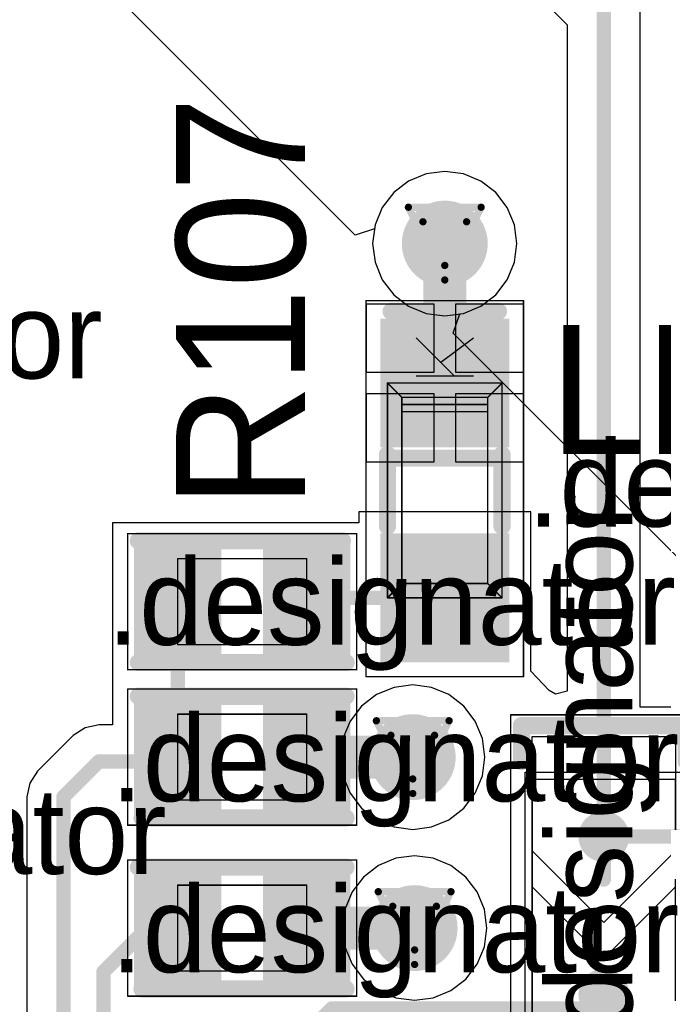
# Model space of a CAD drawing. Header units: millimetres. Extents: x 138 to 555, y 26 to 334.
# Tile 176 of 256: x 196.44 to 200.94, y 168.71 to 175.59. Entities that reach past the tile are written whole.
import ezdxf

# ---------------------------------------------------------------- set-up
doc = ezdxf.new("R2010")
doc.units = ezdxf.units.MM
for name, color, linetype in [('BottomLayer', 5, 'Continuous'), ('DrillDrawing', 1, 'Continuous'), ('Mechanical20', 56, 'Continuous'), ('Mechanical27', 56, 'Continuous'), ('MidLayer1', 16, 'Continuous'), ('MidLayer2', 76, 'Continuous'), ('MidLayer3', 90, 'Continuous'), ('MidLayer4', 156, 'Continuous'), ('MultiLayer', 9, 'Continuous'), ('TopLayer', 1, 'Continuous'), ('TopOverlay', 2, 'Continuous'), ('TopPaste', 8, 'Continuous'), ('TopSolder', 216, 'Continuous'), ('ViaHoleLayer', 16, 'Continuous')]:
    doc.layers.add(name, color=color, linetype=linetype)

# ---------------------------------------------------------------- blocks, each defined once
blk = doc.blocks.new('R0402_650')
at = {"layer": 'Mechanical20', "const_width": 0.01}
for points in [[(-0.8, -0.475), (-0.8, 0.475)], [(-0.8, 0.475), (0.8, 0.475)], [(0.8, -0.475), (0.8, 0.475)], [(-0.8, -0.475), (0.8, -0.475)]]:
    blk.add_lwpolyline(points, dxfattribs=at)
at = {"layer": 'Mechanical20', "const_width": 0.005}
for points in [[(-0.8025, 0.475, 1), (-0.7975, 0.475, 1)], [(-0.8025, 0.475, 1), (-0.7975, 0.475, 1)], [(0.7975, 0.475, 1), (0.8025, 0.475, 1)], [(0.7975, 0.475, 1), (0.8025, 0.475, 1)], [(-0.8025, -0.475, 1), (-0.7975, -0.475, 1)], [(-0.8025, -0.475, 1), (-0.7975, -0.475, 1)], [(0.7975, -0.475, 1), (0.8025, -0.475, 1)], [(0.7975, -0.475, 1), (0.8025, -0.475, 1)]]:
    blk.add_lwpolyline(points, format="xyb", close=True, dxfattribs=at)
at = {"layer": 'Mechanical27', "const_width": 0.01}
for points in [[(-0.45, -0.3), (-0.45, 0.3)], [(-0.45, 0.3), (0.45, 0.3)], [(0.45, -0.3), (0.45, 0.3)], [(-0.45, -0.3), (0.45, -0.3)]]:
    blk.add_lwpolyline(points, dxfattribs=at)
at = {"layer": 'Mechanical27', "const_width": 0.005}
for points in [[(-0.4525, 0.3, 1), (-0.4475, 0.3, 1)], [(-0.4525, 0.3, 1), (-0.4475, 0.3, 1)], [(0.4475, 0.3, 1), (0.4525, 0.3, 1)], [(0.4475, 0.3, 1), (0.4525, 0.3, 1)], [(-0.4525, -0.3, 1), (-0.4475, -0.3, 1)], [(-0.4525, -0.3, 1), (-0.4475, -0.3, 1)], [(0.4475, -0.3, 1), (0.4525, -0.3, 1)], [(0.4475, -0.3, 1), (0.4525, -0.3, 1)]]:
    blk.add_lwpolyline(points, format="xyb", close=True, dxfattribs=at)
at = {"layer": 'TopLayer'}
for points in [[(-0.195, -0.35), (-0.195, 0.35), (-0.705, -0.35), (-0.705, 0.35)], [(0.705, -0.35), (0.705, 0.35), (0.195, -0.35), (0.195, 0.35)]]:
    blk.add_solid(points, dxfattribs=at)
at = {"layer": 'TopOverlay', "const_width": 0.12}
for points in [[(-0.725, 0.425), (0.7, 0.425)], [(-0.725, -0.425), (0.725, -0.425)]]:
    blk.add_lwpolyline(points, dxfattribs=at)
at = {"layer": 'TopOverlay', "const_width": 0.06}
for points in [[(-0.755, 0.425, 1), (-0.695, 0.425, 1)], [(0.67, 0.425, 1), (0.73, 0.425, 1)], [(-0.755, -0.425, 1), (-0.695, -0.425, 1)], [(0.695, -0.425, 1), (0.755, -0.425, 1)]]:
    blk.add_lwpolyline(points, format="xyb", close=True, dxfattribs=at)
at = {"layer": 'TopPaste'}
for points in [[(-0.195, -0.35), (-0.195, 0.35), (-0.705, -0.35), (-0.705, 0.35)], [(0.705, -0.35), (0.705, 0.35), (0.195, -0.35), (0.195, 0.35)]]:
    blk.add_solid(points, dxfattribs=at)
at = {"layer": 'TopSolder'}
for points in [[(-0.145, -0.4), (-0.145, 0.4), (-0.755, -0.4), (-0.755, 0.4)], [(0.755, -0.4), (0.755, 0.4), (0.145, -0.4), (0.145, 0.4)]]:
    blk.add_solid(points, dxfattribs=at)
blk = doc.blocks.new('R0402_651')
at = {"layer": 'Mechanical20', "const_width": 0.01}
for points in [[(-0.8, 0.475), (-0.8, -0.475)], [(0.8, 0.475), (-0.8, 0.475)], [(0.8, 0.475), (0.8, -0.475)], [(0.8, -0.475), (-0.8, -0.475)]]:
    blk.add_lwpolyline(points, dxfattribs=at)
at = {"layer": 'Mechanical20', "const_width": 0.005}
for points in [[(-0.8025, 0.475, 1), (-0.7975, 0.475, 1)], [(-0.8025, 0.475, 1), (-0.7975, 0.475, 1)], [(0.7975, 0.475, 1), (0.8025, 0.475, 1)], [(0.7975, 0.475, 1), (0.8025, 0.475, 1)], [(-0.8025, -0.475, 1), (-0.7975, -0.475, 1)], [(-0.8025, -0.475, 1), (-0.7975, -0.475, 1)], [(0.7975, -0.475, 1), (0.8025, -0.475, 1)], [(0.7975, -0.475, 1), (0.8025, -0.475, 1)]]:
    blk.add_lwpolyline(points, format="xyb", close=True, dxfattribs=at)
at = {"layer": 'Mechanical27', "const_width": 0.01}
for points in [[(-0.45, 0.3), (-0.45, -0.3)], [(0.45, 0.3), (-0.45, 0.3)], [(0.45, 0.3), (0.45, -0.3)], [(0.45, -0.3), (-0.45, -0.3)]]:
    blk.add_lwpolyline(points, dxfattribs=at)
at = {"layer": 'Mechanical27', "const_width": 0.005}
for points in [[(-0.4525, 0.3, 1), (-0.4475, 0.3, 1)], [(-0.4525, 0.3, 1), (-0.4475, 0.3, 1)], [(0.4475, 0.3, 1), (0.4525, 0.3, 1)], [(0.4475, 0.3, 1), (0.4525, 0.3, 1)], [(-0.4525, -0.3, 1), (-0.4475, -0.3, 1)], [(-0.4525, -0.3, 1), (-0.4475, -0.3, 1)], [(0.4475, -0.3, 1), (0.4525, -0.3, 1)], [(0.4475, -0.3, 1), (0.4525, -0.3, 1)]]:
    blk.add_lwpolyline(points, format="xyb", close=True, dxfattribs=at)
at = {"layer": 'TopLayer'}
for points in [[(-0.195, -0.35), (-0.195, 0.35), (-0.705, -0.35), (-0.705, 0.35)], [(0.705, -0.35), (0.705, 0.35), (0.195, -0.35), (0.195, 0.35)]]:
    blk.add_solid(points, dxfattribs=at)
at = {"layer": 'TopOverlay', "const_width": 0.12}
for points in [[(0.7, 0.425), (-0.725, 0.425)], [(0.725, -0.425), (-0.725, -0.425)]]:
    blk.add_lwpolyline(points, dxfattribs=at)
at = {"layer": 'TopOverlay', "const_width": 0.06}
for points in [[(-0.755, 0.425, 1), (-0.695, 0.425, 1)], [(0.67, 0.425, 1), (0.73, 0.425, 1)], [(-0.755, -0.425, 1), (-0.695, -0.425, 1)], [(0.695, -0.425, 1), (0.755, -0.425, 1)]]:
    blk.add_lwpolyline(points, format="xyb", close=True, dxfattribs=at)
at = {"layer": 'TopPaste'}
for points in [[(-0.195, -0.35), (-0.195, 0.35), (-0.705, -0.35), (-0.705, 0.35)], [(0.705, -0.35), (0.705, 0.35), (0.195, -0.35), (0.195, 0.35)]]:
    blk.add_solid(points, dxfattribs=at)
at = {"layer": 'TopSolder'}
for points in [[(-0.145, -0.4), (-0.145, 0.4), (-0.755, -0.4), (-0.755, 0.4)], [(0.755, -0.4), (0.755, 0.4), (0.145, -0.4), (0.145, 0.4)]]:
    blk.add_solid(points, dxfattribs=at)
blk = doc.blocks.new('R0402_656')
at = {"layer": 'Mechanical20', "const_width": 0.01}
for points in [[(-0.8, 0.475), (-0.8, -0.475)], [(0.8, 0.475), (-0.8, 0.475)], [(0.8, 0.475), (0.8, -0.475)], [(0.8, -0.475), (-0.8, -0.475)]]:
    blk.add_lwpolyline(points, dxfattribs=at)
at = {"layer": 'Mechanical20', "const_width": 0.005}
for points in [[(-0.8025, 0.475, 1), (-0.7975, 0.475, 1)], [(-0.8025, 0.475, 1), (-0.7975, 0.475, 1)], [(0.7975, 0.475, 1), (0.8025, 0.475, 1)], [(0.7975, 0.475, 1), (0.8025, 0.475, 1)], [(-0.8025, -0.475, 1), (-0.7975, -0.475, 1)], [(-0.8025, -0.475, 1), (-0.7975, -0.475, 1)], [(0.7975, -0.475, 1), (0.8025, -0.475, 1)], [(0.7975, -0.475, 1), (0.8025, -0.475, 1)]]:
    blk.add_lwpolyline(points, format="xyb", close=True, dxfattribs=at)
at = {"layer": 'Mechanical27', "const_width": 0.01}
for points in [[(-0.45, 0.3), (-0.45, -0.3)], [(0.45, 0.3), (-0.45, 0.3)], [(0.45, 0.3), (0.45, -0.3)], [(0.45, -0.3), (-0.45, -0.3)]]:
    blk.add_lwpolyline(points, dxfattribs=at)
at = {"layer": 'Mechanical27', "const_width": 0.005}
for points in [[(-0.4525, 0.3, 1), (-0.4475, 0.3, 1)], [(-0.4525, 0.3, 1), (-0.4475, 0.3, 1)], [(0.4475, 0.3, 1), (0.4525, 0.3, 1)], [(0.4475, 0.3, 1), (0.4525, 0.3, 1)], [(-0.4525, -0.3, 1), (-0.4475, -0.3, 1)], [(-0.4525, -0.3, 1), (-0.4475, -0.3, 1)], [(0.4475, -0.3, 1), (0.4525, -0.3, 1)], [(0.4475, -0.3, 1), (0.4525, -0.3, 1)]]:
    blk.add_lwpolyline(points, format="xyb", close=True, dxfattribs=at)
at = {"layer": 'TopLayer'}
for points in [[(-0.195, -0.35), (-0.195, 0.35), (-0.705, -0.35), (-0.705, 0.35)], [(0.705, -0.35), (0.705, 0.35), (0.195, -0.35), (0.195, 0.35)]]:
    blk.add_solid(points, dxfattribs=at)
at = {"layer": 'TopOverlay', "const_width": 0.12}
for points in [[(0.7, 0.425), (-0.725, 0.425)], [(0.725, -0.425), (-0.725, -0.425)]]:
    blk.add_lwpolyline(points, dxfattribs=at)
at = {"layer": 'TopOverlay', "const_width": 0.06}
for points in [[(-0.755, 0.425, 1), (-0.695, 0.425, 1)], [(0.67, 0.425, 1), (0.73, 0.425, 1)], [(-0.755, -0.425, 1), (-0.695, -0.425, 1)], [(0.695, -0.425, 1), (0.755, -0.425, 1)]]:
    blk.add_lwpolyline(points, format="xyb", close=True, dxfattribs=at)
at = {"layer": 'TopPaste'}
for points in [[(-0.195, -0.35), (-0.195, 0.35), (-0.705, -0.35), (-0.705, 0.35)], [(0.705, -0.35), (0.705, 0.35), (0.195, -0.35), (0.195, 0.35)]]:
    blk.add_solid(points, dxfattribs=at)
at = {"layer": 'TopSolder'}
for points in [[(-0.145, -0.4), (-0.145, 0.4), (-0.755, -0.4), (-0.755, 0.4)], [(0.755, -0.4), (0.755, 0.4), (0.145, -0.4), (0.145, 0.4)]]:
    blk.add_solid(points, dxfattribs=at)
blk = doc.blocks.new('LED_0603_RED_783')
at = {"layer": 'Mechanical20', "const_width": 0.01}
for points in [[(-1.3, 0.55), (-0.5, 0.55)], [(-1.3, 0.55), (-1.3, -0.55)], [(-0.5, 0.55), (1.325, 0.55)], [(1.325, 0.55), (1.325, -0.55)], [(-1.3, -0.55), (1.325, -0.55)]]:
    blk.add_lwpolyline(points, dxfattribs=at)
at = {"layer": 'Mechanical20', "const_width": 0.005}
for points in [[(-1.3025, 0.55, 1), (-1.2975, 0.55, 1)], [(-1.3025, 0.55, 1), (-1.2975, 0.55, 1)], [(-0.5025, 0.55, 1), (-0.4975, 0.55, 1)], [(-0.5025, 0.55, 1), (-0.4975, 0.55, 1)], [(1.3225, 0.55, 1), (1.3275, 0.55, 1)], [(1.3225, 0.55, 1), (1.3275, 0.55, 1)], [(-1.3025, -0.55, 1), (-1.2975, -0.55, 1)], [(-1.3025, -0.55, 1), (-1.2975, -0.55, 1)], [(1.3225, -0.55, 1), (1.3275, -0.55, 1)], [(1.3225, -0.55, 1), (1.3275, -0.55, 1)]]:
    blk.add_lwpolyline(points, format="xyb", close=True, dxfattribs=at)
at = {"layer": 'Mechanical27'}
for p, q in [((0.8, 0.1999), (0.8, -0.2)), ((1.0666, 0.1999), (0.8, -0.0667)), ((0.8952, 0.0285), (1.0666, -0.2))]:
    blk.add_line(p, q, dxfattribs=at)
at = {"layer": 'Mechanical27', "const_width": 0.01}
for points in [[(-0.75, 0.4), (-0.65, 0.3)], [(-0.75, 0.4), (0.75, 0.4)], [(-0.75, 0.4), (-0.75, -0.4)], [(0.75, 0.4), (0.65, 0.3)], [(0.75, 0.4), (0.75, -0.4)], [(-0.65, 0.3), (0.65, 0.3)], [(-0.65, 0.3), (-0.65, -0.3)], [(0.55, 0.3), (0.55, -0.3)], [(0.6, 0.3), (0.6, -0.3)], [(0.65, 0.3), (0.65, -0.3)], [(-0.65, -0.3), (-0.75, -0.4)], [(-0.65, -0.3), (0.65, -0.3)], [(0.65, -0.3), (0.75, -0.4)], [(-0.75, -0.4), (0.75, -0.4)]]:
    blk.add_lwpolyline(points, dxfattribs=at)
at = {"layer": 'Mechanical27', "const_width": 0.005}
for points in [[(-0.7525, 0.4, 1), (-0.7475, 0.4, 1)], [(-0.7525, 0.4, 1), (-0.7475, 0.4, 1)], [(-0.7525, 0.4, 1), (-0.7475, 0.4, 1)], [(0.7475, 0.4, 1), (0.7525, 0.4, 1)], [(0.7475, 0.4, 1), (0.7525, 0.4, 1)], [(0.7475, 0.4, 1), (0.7525, 0.4, 1)], [(-0.6525, 0.3, 1), (-0.6475, 0.3, 1)], [(-0.6525, 0.3, 1), (-0.6475, 0.3, 1)], [(-0.6525, 0.3, 1), (-0.6475, 0.3, 1)], [(0.5475, 0.3, 1), (0.5525, 0.3, 1)], [(0.5975, 0.3, 1), (0.6025, 0.3, 1)], [(0.6475, 0.3, 1), (0.6525, 0.3, 1)], [(0.6475, 0.3, 1), (0.6525, 0.3, 1)], [(0.6475, 0.3, 1), (0.6525, 0.3, 1)], [(-0.6525, -0.3, 1), (-0.6475, -0.3, 1)], [(-0.6525, -0.3, 1), (-0.6475, -0.3, 1)], [(-0.6525, -0.3, 1), (-0.6475, -0.3, 1)], [(0.5475, -0.3, 1), (0.5525, -0.3, 1)], [(0.5975, -0.3, 1), (0.6025, -0.3, 1)], [(0.6475, -0.3, 1), (0.6525, -0.3, 1)], [(0.6475, -0.3, 1), (0.6525, -0.3, 1)], [(0.6475, -0.3, 1), (0.6525, -0.3, 1)], [(-0.7525, -0.4, 1), (-0.7475, -0.4, 1)], [(-0.7525, -0.4, 1), (-0.7475, -0.4, 1)], [(-0.7525, -0.4, 1), (-0.7475, -0.4, 1)], [(0.7475, -0.4, 1), (0.7525, -0.4, 1)], [(0.7475, -0.4, 1), (0.7525, -0.4, 1)], [(0.7475, -0.4, 1), (0.7525, -0.4, 1)]]:
    blk.add_lwpolyline(points, format="xyb", close=True, dxfattribs=at)
at = {"layer": 'TopLayer'}
for points in [[(-0.35, -0.4), (-0.35, 0.4), (-1.15, -0.4), (-1.15, 0.4)], [(1.15, -0.4), (1.15, 0.4), (0.35, -0.4), (0.35, 0.4)]]:
    blk.add_solid(points, dxfattribs=at)
at = {"layer": 'TopOverlay', "const_width": 0.12}
for points in [[(-0.25, 0.4), (0.25, 0.4)], [(0.225, 0.4), (0.225, -0.4)], [(1.25, 0.375), (1.25, -0.375)], [(-0.25, -0.4), (0.25, -0.4)], [(0.225, -0.4), (0.25, -0.4)]]:
    blk.add_lwpolyline(points, dxfattribs=at)
at = {"layer": 'TopOverlay', "const_width": 0.06}
for points in [[(-0.28, 0.4, 1), (-0.22, 0.4, 1)], [(0.195, 0.4, 1), (0.255, 0.4, 1)], [(0.22, 0.4, 1), (0.28, 0.4, 1)], [(1.22, 0.375, 1), (1.28, 0.375, 1)], [(-0.28, -0.4, 1), (-0.22, -0.4, 1)], [(0.195, -0.4, 1), (0.255, -0.4, 1)], [(0.195, -0.4, 1), (0.255, -0.4, 1)], [(0.22, -0.4, 1), (0.28, -0.4, 1)], [(0.22, -0.4, 1), (0.28, -0.4, 1)], [(1.22, -0.375, 1), (1.28, -0.375, 1)]]:
    blk.add_lwpolyline(points, format="xyb", close=True, dxfattribs=at)
at = {"layer": 'TopPaste'}
for points in [[(-0.35, -0.4), (-0.35, 0.4), (-1.15, -0.4), (-1.15, 0.4)], [(1.15, -0.4), (1.15, 0.4), (0.35, -0.4), (0.35, 0.4)]]:
    blk.add_solid(points, dxfattribs=at)
at = {"layer": 'TopSolder'}
for points in [[(-0.3, -0.45), (-0.3, 0.45), (-1.2, -0.45), (-1.2, 0.45)], [(1.2, -0.45), (1.2, 0.45), (0.3, -0.45), (0.3, 0.45)]]:
    blk.add_solid(points, dxfattribs=at)
blk = doc.blocks.new('SOLDER_BRIDGE_R0603_0R_964')
at = {"layer": 'Mechanical20', "const_width": 0.01}
for points in [[(-0.2, 0.65), (-1.35, 0.65)], [(-1.35, -0.65), (-1.35, 0.65)], [(1.35, 0.65), (-0.2, 0.65)], [(1.35, -0.65), (1.35, 0.65)], [(1.35, -0.65), (-1.35, -0.65)]]:
    blk.add_lwpolyline(points, dxfattribs=at)
at = {"layer": 'Mechanical20', "const_width": 0.005}
for points in [[(-1.3525, 0.65, 1), (-1.3475, 0.65, 1)], [(-1.3525, 0.65, 1), (-1.3475, 0.65, 1)], [(-0.2025, 0.65, 1), (-0.1975, 0.65, 1)], [(-0.2025, 0.65, 1), (-0.1975, 0.65, 1)], [(1.3475, 0.65, 1), (1.3525, 0.65, 1)], [(1.3475, 0.65, 1), (1.3525, 0.65, 1)], [(-1.3525, -0.65, 1), (-1.3475, -0.65, 1)], [(-1.3525, -0.65, 1), (-1.3475, -0.65, 1)], [(1.3475, -0.65, 1), (1.3525, -0.65, 1)], [(1.3475, -0.65, 1), (1.3525, -0.65, 1)]]:
    blk.add_lwpolyline(points, format="xyb", close=True, dxfattribs=at)
at = {"layer": 'Mechanical27', "const_width": 0.01}
for points in [[(-0.9, -0.5), (-0.9, 0.5)], [(0.9, 0.5), (-0.9, 0.5)], [(0.9, -0.5), (0.9, 0.5)], [(0.9, -0.5), (-0.9, -0.5)]]:
    blk.add_lwpolyline(points, dxfattribs=at)
at = {"layer": 'Mechanical27', "const_width": 0.005}
for points in [[(-0.9025, 0.5, 1), (-0.8975, 0.5, 1)], [(-0.9025, 0.5, 1), (-0.8975, 0.5, 1)], [(0.8975, 0.5, 1), (0.9025, 0.5, 1)], [(0.8975, 0.5, 1), (0.9025, 0.5, 1)], [(-0.9025, -0.5, 1), (-0.8975, -0.5, 1)], [(-0.9025, -0.5, 1), (-0.8975, -0.5, 1)], [(0.8975, -0.5, 1), (0.9025, -0.5, 1)], [(0.8975, -0.5, 1), (0.9025, -0.5, 1)]]:
    blk.add_lwpolyline(points, format="xyb", close=True, dxfattribs=at)
at = {"layer": 'TopLayer'}
for p, q in [((-1.2, -0.5), (-1.2, 0.5)), ((-1.2, 0.5), (-0.4, 0.5)), ((-0.4, 0.5), (0.1, 0)), ((-0.15, 0.5), (-0.15, 0.5)), ((-0.15, 0.5), (0.35, 0)), ((1.2, 0.5), (-0.15, 0.5)), ((1.2, -0.5), (1.2, 0.5)), ((0.1, 0), (-0.4, -0.5)), ((0.35, 0), (-0.15, -0.5)), ((-1.2, -0.5), (-1.2, -0.5)), ((-0.4, -0.5), (-1.2, -0.5)), ((-0.15, -0.5), (1.2, -0.5))]:
    blk.add_line(p, q, dxfattribs=at)
at = {"layer": 'TopLayer', "const_width": 0.127}
for points in [[(-0.5635, 0, 1), (-0.4365, 0, 1)], [(0.5365, 0, 1), (0.6635, 0, 1)]]:
    blk.add_lwpolyline(points, format="xyb", close=True, dxfattribs=at)
at = {"layer": 'TopOverlay', "const_width": 0.12}
for points in [[(-1.275, 0.175), (-1.275, 0.575)], [(-1.025, 0.575), (-1.275, 0.575)], [(1.275, 0.575), (1.025, 0.575)], [(1.275, -0.575), (1.275, 0.575)], [(-1.275, -0.575), (-1.275, 0.175)], [(-1.025, -0.575), (-1.275, -0.575)], [(1.275, -0.575), (1.025, -0.575)]]:
    blk.add_lwpolyline(points, dxfattribs=at)
at = {"layer": 'TopOverlay', "const_width": 0.06}
for points in [[(-1.305, 0.575, 1), (-1.245, 0.575, 1)], [(-1.305, 0.575, 1), (-1.245, 0.575, 1)], [(-1.055, 0.575, 1), (-0.995, 0.575, 1)], [(0.995, 0.575, 1), (1.055, 0.575, 1)], [(1.245, 0.575, 1), (1.305, 0.575, 1)], [(1.245, 0.575, 1), (1.305, 0.575, 1)], [(-1.305, 0.175, 1), (-1.245, 0.175, 1)], [(-1.305, 0.175, 1), (-1.245, 0.175, 1)], [(-1.305, -0.575, 1), (-1.245, -0.575, 1)], [(-1.305, -0.575, 1), (-1.245, -0.575, 1)], [(-1.055, -0.575, 1), (-0.995, -0.575, 1)], [(0.995, -0.575, 1), (1.055, -0.575, 1)], [(1.245, -0.575, 1), (1.305, -0.575, 1)], [(1.245, -0.575, 1), (1.305, -0.575, 1)]]:
    blk.add_lwpolyline(points, format="xyb", close=True, dxfattribs=at)
at = {"layer": 'TopPaste', "const_width": 0.127}
for points in [[(-0.5635, 0, 1), (-0.4365, 0, 1)], [(0.5365, 0, 1), (0.6635, 0, 1)]]:
    blk.add_lwpolyline(points, format="xyb", close=True, dxfattribs=at)
at = {"layer": 'TopSolder'}
for p, q in [((-0.95, 0.55), (-0.95, 0.55)), ((-0.95, 0.55), (0.95, 0.55)), ((-0.95, -0.55), (-0.95, 0.55)), ((0.95, 0.55), (0.95, -0.55)), ((0.95, -0.55), (-0.95, -0.55))]:
    blk.add_line(p, q, dxfattribs=at)
at = {"layer": 'TopSolder', "const_width": 0.177}
for points in [[(-0.5885, 0, 1), (-0.4115, 0, 1)], [(0.5115, 0, 1), (0.6885, 0, 1)]]:
    blk.add_lwpolyline(points, format="xyb", close=True, dxfattribs=at)

msp = doc.modelspace()

# ---------------------------------------------------------------- linework, layer by layer
at = {"layer": 'BottomLayer'}
for p, q in [((199.1994, 169.7479), (199.0689, 169.7308)), ((199.3299, 169.7308), (199.1994, 169.7479)), ((198.9473, 169.6804), (198.8428, 169.6002)), ((199.0689, 169.7308), (198.9473, 169.6804)), ((199.4516, 169.6804), (199.3299, 169.7308)), ((199.556, 169.6002), (199.4516, 169.6804)), ((198.8428, 169.6002), (198.7627, 169.4958)), ((199.6362, 169.4958), (199.556, 169.6002)), ((198.7627, 169.4958), (198.7123, 169.3742)), ((199.6865, 169.3742), (199.6362, 169.4958)), ((198.7123, 169.3742), (198.6951, 169.2436)), ((199.7037, 169.2436), (199.6865, 169.3742)), ((198.6951, 169.2436), (198.7123, 169.1131)), ((199.6865, 169.1131), (199.7037, 169.2436)), ((198.7123, 169.1131), (198.7627, 168.9915)), ((199.6362, 168.9915), (199.6865, 169.1131)), ((198.7627, 168.9915), (198.8428, 168.887)), ((199.556, 168.887), (199.6362, 168.9915)), ((198.8428, 168.887), (198.9473, 168.8069)), ((199.4516, 168.8069), (199.556, 168.887)), ((198.9473, 168.8069), (199.0689, 168.7565)), ((199.3299, 168.7565), (199.4516, 168.8069)), ((199.0689, 168.7565), (199.1994, 168.7393)), ((199.1994, 168.7393), (199.3299, 168.7565))]:
    msp.add_line(p, q, dxfattribs=at)
at = {"layer": 'BottomLayer', "const_width": 0.3}
for points in [[(199.26, 174.0227, 1), (199.56, 174.0227, 1)], [(199.0362, 170.4373, 1), (199.3362, 170.4373, 1)], [(199.0494, 169.2436, 1), (199.3494, 169.2436, 1)]]:
    msp.add_lwpolyline(points, format="xyb", close=True, dxfattribs=at)
at = {"layer": 'DrillDrawing', "const_width": 0.0508}
for points in [[(199.156, 174.2767), (199.664, 174.2767)], [(199.156, 174.2767), (199.41, 173.7687)], [(199.41, 173.7687), (199.664, 174.2767)], [(199.2576, 174.1751), (199.5624, 174.1751)], [(199.2576, 174.1751), (199.41, 173.8703)], [(199.41, 173.8703), (199.5624, 174.1751)], [(198.9322, 170.6913), (199.4402, 170.6913)], [(198.9322, 170.6913), (199.1862, 170.1833)], [(199.1862, 170.1833), (199.4402, 170.6913)], [(199.0338, 170.5897), (199.3386, 170.5897)], [(199.0338, 170.5897), (199.1862, 170.2849)], [(199.1862, 170.2849), (199.3386, 170.5897)], [(198.9454, 169.4976), (199.4534, 169.4976)], [(198.9454, 169.4976), (199.1994, 168.9896)], [(199.1994, 168.9896), (199.4534, 169.4976)], [(199.047, 169.396), (199.3518, 169.396)], [(199.047, 169.396), (199.1994, 169.0912)], [(199.1994, 169.0912), (199.3518, 169.396)]]:
    msp.add_lwpolyline(points, dxfattribs=at)
at = {"layer": 'DrillDrawing', "const_width": 0.0254}
for points in [[(199.1433, 174.2767, 1), (199.1687, 174.2767, 1)], [(199.1433, 174.2767, 1), (199.1687, 174.2767, 1)], [(199.6513, 174.2767, 1), (199.6767, 174.2767, 1)], [(199.6513, 174.2767, 1), (199.6767, 174.2767, 1)], [(199.2449, 174.1751, 1), (199.2703, 174.1751, 1)], [(199.2449, 174.1751, 1), (199.2703, 174.1751, 1)], [(199.5497, 174.1751, 1), (199.5751, 174.1751, 1)], [(199.5497, 174.1751, 1), (199.5751, 174.1751, 1)], [(199.3973, 173.8703, 1), (199.4227, 173.8703, 1)], [(199.3973, 173.8703, 1), (199.4227, 173.8703, 1)], [(199.3973, 173.7687, 1), (199.4227, 173.7687, 1)], [(199.3973, 173.7687, 1), (199.4227, 173.7687, 1)], [(198.9195, 170.6913, 1), (198.9449, 170.6913, 1)], [(198.9195, 170.6913, 1), (198.9449, 170.6913, 1)], [(199.4275, 170.6913, 1), (199.4529, 170.6913, 1)], [(199.4275, 170.6913, 1), (199.4529, 170.6913, 1)], [(199.0211, 170.5897, 1), (199.0465, 170.5897, 1)], [(199.0211, 170.5897, 1), (199.0465, 170.5897, 1)], [(199.3259, 170.5897, 1), (199.3513, 170.5897, 1)], [(199.3259, 170.5897, 1), (199.3513, 170.5897, 1)], [(199.1735, 170.2849, 1), (199.1989, 170.2849, 1)], [(199.1735, 170.2849, 1), (199.1989, 170.2849, 1)], [(199.1735, 170.1833, 1), (199.1989, 170.1833, 1)], [(199.1735, 170.1833, 1), (199.1989, 170.1833, 1)], [(198.9327, 169.4976, 1), (198.9581, 169.4976, 1)], [(198.9327, 169.4976, 1), (198.9581, 169.4976, 1)], [(199.4407, 169.4976, 1), (199.4661, 169.4976, 1)], [(199.4407, 169.4976, 1), (199.4661, 169.4976, 1)], [(199.0343, 169.396, 1), (199.0597, 169.396, 1)], [(199.0343, 169.396, 1), (199.0597, 169.396, 1)], [(199.3391, 169.396, 1), (199.3645, 169.396, 1)], [(199.3391, 169.396, 1), (199.3645, 169.396, 1)], [(199.1867, 169.0912, 1), (199.2121, 169.0912, 1)], [(199.1867, 169.0912, 1), (199.2121, 169.0912, 1)], [(199.1867, 168.9896, 1), (199.2121, 168.9896, 1)], [(199.1867, 168.9896, 1), (199.2121, 168.9896, 1)]]:
    msp.add_lwpolyline(points, format="xyb", close=True, dxfattribs=at)
at = {"layer": 'MidLayer1'}
for p, q in [((198.7853, 174.0815), (191.8003, 181.0665)), ((199.2795, 174.5098), (199.1578, 174.4594)), ((199.41, 174.527), (199.2795, 174.5098)), ((199.5405, 174.5098), (199.41, 174.527)), ((199.6621, 174.4594), (199.5405, 174.5098)), ((199.1578, 174.4594), (199.0534, 174.3793)), ((199.7666, 174.3793), (199.6621, 174.4594)), ((199.0534, 174.3793), (198.9732, 174.2748)), ((199.8467, 174.2748), (199.7666, 174.3793)), ((198.9732, 174.2748), (198.9229, 174.1532)), ((199.8971, 174.1532), (199.8467, 174.2748)), ((198.9229, 174.1532), (198.9194, 174.127)), ((199.9143, 174.0227), (199.8971, 174.1532)), ((198.9194, 174.127), (198.7853, 174.0815)), ((199.8971, 173.8921), (199.9143, 174.0227)), ((199.8467, 173.7705), (199.8971, 173.8921)), ((199.7666, 173.6661), (199.8467, 173.7705)), ((199.6621, 173.5859), (199.7666, 173.6661)), ((199.5405, 173.5355), (199.6621, 173.5859)), ((199.4688, 173.398), (199.5143, 173.5321)), ((199.5143, 173.5321), (199.5405, 173.5355)), ((205.5315, 167.3352), (199.4688, 173.398))]:
    msp.add_line(p, q, dxfattribs=at)
at = {"layer": 'MidLayer1', "const_width": 0.3}
for points in [[(199.26, 174.0227, 1), (199.56, 174.0227, 1)], [(199.0362, 170.4373, 1), (199.3362, 170.4373, 1)], [(199.0494, 169.2436, 1), (199.3494, 169.2436, 1)]]:
    msp.add_lwpolyline(points, format="xyb", close=True, dxfattribs=at)
at = {"layer": 'MidLayer2'}
for p, q in [((199.1994, 169.7479), (199.0689, 169.7308)), ((199.3299, 169.7308), (199.1994, 169.7479)), ((198.9473, 169.6804), (198.8428, 169.6002)), ((199.0689, 169.7308), (198.9473, 169.6804)), ((199.4516, 169.6804), (199.3299, 169.7308)), ((199.556, 169.6002), (199.4516, 169.6804)), ((198.8428, 169.6002), (198.7627, 169.4958)), ((199.6362, 169.4958), (199.556, 169.6002)), ((198.7627, 169.4958), (198.7123, 169.3742)), ((199.6865, 169.3742), (199.6362, 169.4958)), ((198.7123, 169.3742), (198.6951, 169.2436)), ((199.7037, 169.2436), (199.6865, 169.3742)), ((198.6951, 169.2436), (198.7123, 169.1131)), ((199.6865, 169.1131), (199.7037, 169.2436)), ((198.7123, 169.1131), (198.7627, 168.9915)), ((199.6362, 168.9915), (199.6865, 169.1131)), ((198.7627, 168.9915), (198.8428, 168.887)), ((199.556, 168.887), (199.6362, 168.9915)), ((198.8428, 168.887), (198.9473, 168.8069)), ((199.4516, 168.8069), (199.556, 168.887)), ((198.9473, 168.8069), (199.0689, 168.7565)), ((199.3299, 168.7565), (199.4516, 168.8069)), ((199.0689, 168.7565), (199.1994, 168.7393)), ((199.1994, 168.7393), (199.3299, 168.7565))]:
    msp.add_line(p, q, dxfattribs=at)
at = {"layer": 'MidLayer2', "const_width": 0.3}
for points in [[(199.26, 174.0227, 1), (199.56, 174.0227, 1)], [(199.0362, 170.4373, 1), (199.3362, 170.4373, 1)], [(199.0494, 169.2436, 1), (199.3494, 169.2436, 1)]]:
    msp.add_lwpolyline(points, format="xyb", close=True, dxfattribs=at)
at = {"layer": 'MidLayer3'}
for p, q in [((199.1994, 169.7479), (199.0689, 169.7308)), ((199.3299, 169.7308), (199.1994, 169.7479)), ((198.9473, 169.6804), (198.8428, 169.6002)), ((199.0689, 169.7308), (198.9473, 169.6804)), ((199.4516, 169.6804), (199.3299, 169.7308)), ((199.556, 169.6002), (199.4516, 169.6804)), ((198.8428, 169.6002), (198.7627, 169.4958)), ((199.6362, 169.4958), (199.556, 169.6002)), ((198.7627, 169.4958), (198.7123, 169.3742)), ((199.6865, 169.3742), (199.6362, 169.4958)), ((198.7123, 169.3742), (198.6951, 169.2436)), ((199.7037, 169.2436), (199.6865, 169.3742)), ((198.6951, 169.2436), (198.7123, 169.1131)), ((199.6865, 169.1131), (199.7037, 169.2436)), ((198.7123, 169.1131), (198.7627, 168.9915)), ((199.6362, 168.9915), (199.6865, 169.1131)), ((198.7627, 168.9915), (198.8428, 168.887)), ((199.556, 168.887), (199.6362, 168.9915)), ((198.8428, 168.887), (198.9473, 168.8069)), ((199.4516, 168.8069), (199.556, 168.887)), ((198.9473, 168.8069), (199.0689, 168.7565)), ((199.3299, 168.7565), (199.4516, 168.8069)), ((199.0689, 168.7565), (199.1994, 168.7393)), ((199.1994, 168.7393), (199.3299, 168.7565))]:
    msp.add_line(p, q, dxfattribs=at)
at = {"layer": 'MidLayer3', "const_width": 0.3}
for points in [[(199.26, 174.0227, 1), (199.56, 174.0227, 1)], [(199.0362, 170.4373, 1), (199.3362, 170.4373, 1)], [(199.0494, 169.2436, 1), (199.3494, 169.2436, 1)]]:
    msp.add_lwpolyline(points, format="xyb", close=True, dxfattribs=at)
at = {"layer": 'MidLayer4'}
for p, q in [((199.2795, 174.5098), (199.1578, 174.4594)), ((199.41, 174.527), (199.2795, 174.5098)), ((199.5405, 174.5098), (199.41, 174.527)), ((199.6621, 174.4594), (199.5405, 174.5098)), ((199.1578, 174.4594), (199.0534, 174.3793)), ((199.7666, 174.3793), (199.6621, 174.4594)), ((199.0534, 174.3793), (198.9732, 174.2748)), ((199.8467, 174.2748), (199.7666, 174.3793)), ((198.9732, 174.2748), (198.9229, 174.1532)), ((199.8971, 174.1532), (199.8467, 174.2748)), ((198.9229, 174.1532), (198.9057, 174.0227)), ((199.9143, 174.0227), (199.8971, 174.1532)), ((198.9057, 174.0227), (198.9229, 173.8921)), ((199.8971, 173.8921), (199.9143, 174.0227)), ((198.9229, 173.8921), (198.9732, 173.7705)), ((199.8467, 173.7705), (199.8971, 173.8921)), ((198.9732, 173.7705), (199.0534, 173.6661)), ((199.7666, 173.6661), (199.8467, 173.7705)), ((199.0534, 173.6661), (199.1578, 173.5859)), ((199.6621, 173.5859), (199.7666, 173.6661)), ((199.1578, 173.5859), (199.2795, 173.5355)), ((199.5405, 173.5355), (199.6621, 173.5859)), ((199.2795, 173.5355), (199.41, 173.5183)), ((199.41, 173.5183), (199.5405, 173.5355)), ((199.0556, 170.9245), (198.934, 170.8741)), ((199.1862, 170.9416), (199.0556, 170.9245)), ((199.3167, 170.9245), (199.1862, 170.9416)), ((199.4383, 170.8741), (199.3167, 170.9245)), ((198.934, 170.8741), (198.8296, 170.7939)), ((199.5428, 170.7939), (199.4383, 170.8741)), ((198.8296, 170.7939), (198.7494, 170.6895)), ((199.6229, 170.6895), (199.5428, 170.7939)), ((198.7494, 170.6895), (198.699, 170.5679)), ((199.6733, 170.5679), (199.6229, 170.6895)), ((198.699, 170.5679), (198.6819, 170.4373)), ((199.6905, 170.4373), (199.6733, 170.5679)), ((198.6819, 170.4373), (198.699, 170.3068)), ((199.6733, 170.3068), (199.6905, 170.4373)), ((198.699, 170.3068), (198.7494, 170.1852)), ((199.6229, 170.1852), (199.6733, 170.3068)), ((198.7494, 170.1852), (198.8296, 170.0807)), ((199.5428, 170.0807), (199.6229, 170.1852)), ((198.8296, 170.0807), (198.934, 170.0006)), ((199.4383, 170.0006), (199.5428, 170.0807)), ((198.934, 170.0006), (199.0556, 169.9502)), ((199.0556, 169.9502), (199.1862, 169.933)), ((199.1862, 169.933), (199.3167, 169.9502)), ((199.3167, 169.9502), (199.4383, 170.0006))]:
    msp.add_line(p, q, dxfattribs=at)
at = {"layer": 'MidLayer4', "const_width": 0.3}
for points in [[(199.26, 174.0227, 1), (199.56, 174.0227, 1)], [(199.0362, 170.4373, 1), (199.3362, 170.4373, 1)], [(199.0494, 169.2436, 1), (199.3494, 169.2436, 1)]]:
    msp.add_lwpolyline(points, format="xyb", close=True, dxfattribs=at)
at = {"layer": 'MultiLayer', "const_width": 0.3}
for points in [[(199.26, 174.0227, 1), (199.56, 174.0227, 1)], [(199.0362, 170.4373, 1), (199.3362, 170.4373, 1)], [(199.0494, 169.2436, 1), (199.3494, 169.2436, 1)]]:
    msp.add_lwpolyline(points, format="xyb", close=True, dxfattribs=at)
at = {"layer": 'TopLayer'}
for p, q in [((195.7061, 180.1099), (200.2656, 175.5505)), ((200.7754, 170.7863), (200.7754, 175.6561)), ((200.2656, 175.5505), (200.2656, 170.8989)), ((199.335, 173.5994), (198.86, 173.5994)), ((198.86, 173.5994), (198.86, 173.1244)), ((199.335, 173.1244), (199.335, 173.5994)), ((199.96, 173.5994), (199.485, 173.5994)), ((199.485, 173.5994), (199.485, 173.1244)), ((199.96, 173.1244), (199.96, 173.5994)), ((198.86, 173.1244), (199.335, 173.1244)), ((199.485, 173.1244), (199.96, 173.1244)), ((199.335, 172.9744), (198.86, 172.9744)), ((198.86, 172.9744), (198.86, 172.4994)), ((199.335, 172.4994), (199.335, 172.9744)), ((199.96, 172.9744), (199.485, 172.9744)), ((199.485, 172.9744), (199.485, 172.4994)), ((199.96, 172.4994), (199.96, 172.9744)), ((198.86, 172.4994), (199.335, 172.4994)), ((199.485, 172.4994), (199.96, 172.4994)), ((200.01, 172.1494), (198.81, 172.1494)), ((198.81, 172.1494), (198.81, 172.0726)), ((200.01, 171.037), (200.01, 172.1494)), ((198.81, 172.0726), (197.0905, 172.0726)), ((197.0905, 172.0726), (197.0905, 170.9726)), ((197.0905, 170.9726), (197.0905, 170.9726)), ((197.0905, 170.9726), (197.0905, 170.6623)), ((200.1387, 170.9034), (200.01, 171.037)), ((200.1835, 170.8779), (200.1387, 170.9034)), ((200.2656, 170.8989), (200.1835, 170.8779)), ((201.0205, 170.7863), (200.7754, 170.7863)), ((196.8979, 170.6429), (196.8152, 170.5876)), ((196.9955, 170.6623), (196.8979, 170.6429)), ((197.0905, 170.6623), (196.9955, 170.6623)), ((196.8152, 170.5876), (196.5669, 170.3393)), ((196.5669, 170.3393), (196.5116, 170.2566)), ((196.5116, 170.2566), (196.4922, 170.1591)), ((196.4922, 170.1591), (196.4922, 168.1135))]:
    msp.add_line(p, q, dxfattribs=at)
for points, const_width in [([(200.5205, 169.8824), (200.5205, 175.6561)], 0.1), ([(199.41, 173.0494), (199.41, 174.0227)], 0.3), ([(198.4455, 171.5226), (198.4723, 171.5494)], 0.1), ([(198.4723, 171.5494), (199.41, 171.5494)], 0.1), ([(197.5455, 170.2769), (197.5455, 171.5226)], 0.1), ([(198.4455, 170.4373), (199.1862, 170.4373)], 0.3), ([(196.7471, 170.1591), (196.9955, 170.4074)], 0.1), ([(196.9955, 170.4074), (197.5455, 170.4074)], 0.1), ([(196.7471, 167.1917), (196.7471, 170.1591)], 0.1), ([(200.5205, 169.8824), (201.5955, 169.8824)], 0.1), ([(200.5205, 169.5824), (200.5205, 169.8824)], 0.1), ([(198.4455, 169.2436), (199.1994, 169.2436)], 0.3), ([(197.5326, 169.1643), (197.5326, 169.2436)], 0.1), ([(197.0262, 168.9381), (197.2705, 169.1824)], 0.1), ([(197.2705, 169.1824), (197.5205, 169.1824)], 0.1), ([(197.0262, 165.4182), (197.0262, 168.9381)], 0.1), ([(198.1955, 168.2574), (198.6205, 168.6824)], 0.1), ([(198.6205, 168.6824), (200.5205, 168.6824)], 0.1)]:
    msp.add_lwpolyline(points, dxfattribs=dict(at, const_width=const_width))
for points, const_width in [([(199.26, 174.0227, 1), (199.56, 174.0227, 1)], 0.3), ([(199.335, 174.0227, 1), (199.485, 174.0227, 1)], 0.15), ([(199.335, 173.0494, 1), (199.485, 173.0494, 1)], 0.15), ([(198.4473, 171.5494, 1), (198.4973, 171.5494, 1)], 0.05), ([(198.4473, 171.5494, 1), (198.4973, 171.5494, 1)], 0.05), ([(199.385, 171.5494, 1), (199.435, 171.5494, 1)], 0.05), ([(197.5205, 171.5226, 1), (197.5705, 171.5226, 1)], 0.05), ([(198.4205, 171.5226, 1), (198.4705, 171.5226, 1)], 0.05), ([(199.0362, 170.4373, 1), (199.3362, 170.4373, 1)], 0.3), ([(198.3705, 170.4373, 1), (198.5205, 170.4373, 1)], 0.15), ([(199.1112, 170.4373, 1), (199.2612, 170.4373, 1)], 0.15), ([(196.9705, 170.4074, 1), (197.0205, 170.4074, 1)], 0.05), ([(196.9705, 170.4074, 1), (197.0205, 170.4074, 1)], 0.05), ([(197.5205, 170.4074, 1), (197.5705, 170.4074, 1)], 0.05), ([(197.5205, 170.2769, 1), (197.5705, 170.2769, 1)], 0.05), ([(196.7221, 170.1591, 1), (196.7721, 170.1591, 1)], 0.05), ([(196.7221, 170.1591, 1), (196.7721, 170.1591, 1)], 0.05), ([(200.4955, 169.8824, 1), (200.5455, 169.8824, 1)], 0.05), ([(200.4955, 169.8824, 1), (200.5455, 169.8824, 1)], 0.05), ([(200.4955, 169.8824, 1), (200.5455, 169.8824, 1)], 0.05), ([(200.4955, 169.5824, 1), (200.5455, 169.5824, 1)], 0.05), ([(199.0494, 169.2436, 1), (199.3494, 169.2436, 1)], 0.3), ([(198.3705, 169.2436, 1), (198.5205, 169.2436, 1)], 0.15), ([(199.1244, 169.2436, 1), (199.2744, 169.2436, 1)], 0.15), ([(197.5076, 169.2436, 1), (197.5576, 169.2436, 1)], 0.05), ([(197.2455, 169.1824, 1), (197.2955, 169.1824, 1)], 0.05), ([(197.2455, 169.1824, 1), (197.2955, 169.1824, 1)], 0.05), ([(197.4955, 169.1824, 1), (197.5455, 169.1824, 1)], 0.05), ([(197.5076, 169.1643, 1), (197.5576, 169.1643, 1)], 0.05), ([(197.0012, 168.9381, 1), (197.0512, 168.9381, 1)], 0.05), ([(197.0012, 168.9381, 1), (197.0512, 168.9381, 1)], 0.05), ([(198.5955, 168.6824, 1), (198.6455, 168.6824, 1)], 0.05), ([(198.5955, 168.6824, 1), (198.6455, 168.6824, 1)], 0.05), ([(200.4955, 168.6824, 1), (200.5455, 168.6824, 1)], 0.05)]:
    msp.add_lwpolyline(points, format="xyb", close=True, dxfattribs=dict(at, const_width=const_width))
at = {"layer": 'ViaHoleLayer', "const_width": 0.15}
for points in [[(199.335, 174.0227, 1), (199.485, 174.0227, 1)], [(199.1112, 170.4373, 1), (199.2612, 170.4373, 1)], [(199.1244, 169.2436, 1), (199.2744, 169.2436, 1)]]:
    msp.add_lwpolyline(points, format="xyb", close=True, dxfattribs=at)

# ---------------------------------------------------------------- block references
for name, p, rotation in [('LED_0603_RED_783', (199.41, 172.2994), 90), ('R0402_650', (197.9955, 171.5226), 360), ('R0402_651', (197.9955, 170.4373), 180), ('SOLDER_BRIDGE_R0603_0R_964', (200.5205, 169.3824), 270), ('R0402_656', (197.9955, 169.2436), 180)]:
    msp.add_blockref(name, p, dxfattribs=dict(rotation=rotation))

# ---------------------------------------------------------------- texts
at = {"layer": 'Mechanical27'}
for p in [(193.0501, 173.0815), (199.988, 172.0472), (197.0532, 171.2214), (197.0786, 170.1292), (193.4972, 169.6212), (197.0786, 168.9354)]:
    msp.add_text('.designator', height=0.599999, dxfattribs=at).set_placement(p)
msp.add_text('.designator', height=0.599999, rotation=90, dxfattribs=at).set_placement((200.7205, 168.3074))
at = {"layer": 'TopOverlay'}
msp.add_text('R107', height=0.9, rotation=90, dxfattribs=at).set_placement((198.4334, 172.1737))
msp.add_text('LD3', height=0.9, dxfattribs=at).set_placement((200.1389, 172.5543))

doc.saveas('drawing.dxf')
